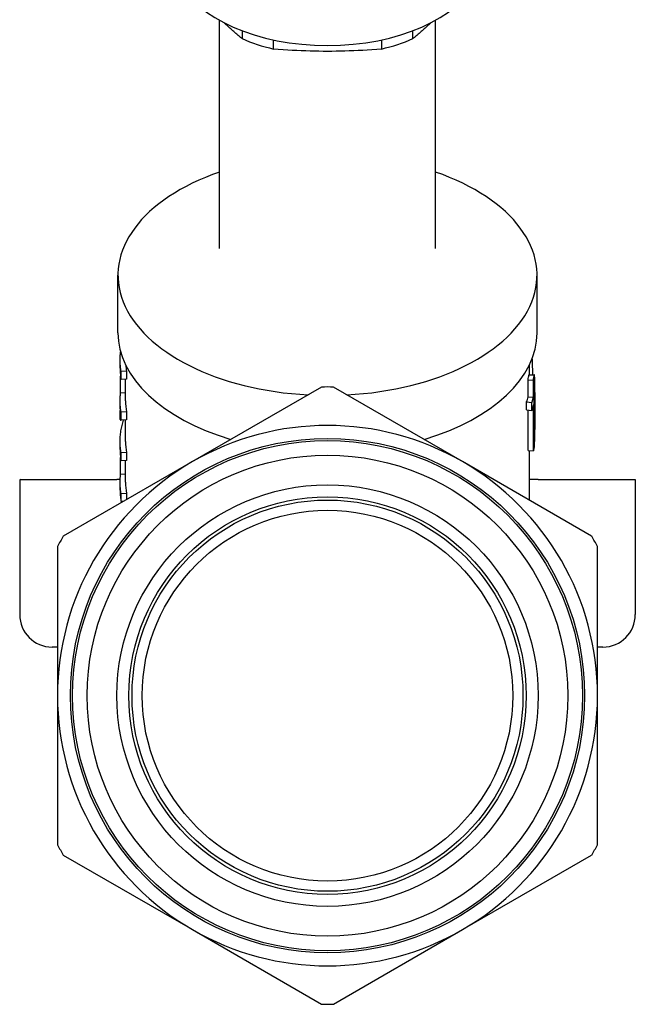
# Model space of a CAD drawing. Header units: millimetres. Extents: x 43 to 3729, y 37 to 451.
# Tile 8 of 12: x 443 to 500, y 176 to 267. Entities that reach past the tile are written whole.
import ezdxf

# ---------------------------------------------------------------- set-up
doc = ezdxf.new("R2010")
doc.units = ezdxf.units.MM
doc.layers.add('DETAIL', color=2, linetype='Continuous')

msp = doc.modelspace()

# ---------------------------------------------------------------- linework, layer by layer
at = {"layer": 'DETAIL'}
for p, q in [((461.574, 245.611), (461.574, 266.739)), ((481.574, 245.611), (481.574, 266.739)), ((463.682, 265.762), (463.682, 265.034)), ((479.466, 265.034), (479.466, 265.762)), ((466.574, 264.076), (466.574, 264.916)), ((476.574, 264.916), (476.574, 264.076)), ((452.174, 237.829), (452.174, 243.154)), ((490.974, 237.829), (490.974, 243.154)), ((452.374, 234.555), (452.374, 235.292)), ((452.96, 234.264), (452.462, 234.237)), ((452.462, 233.499), (452.462, 234.237)), ((452.96, 234.264), (452.96, 233.527)), ((490.274, 233.921), (490.274, 234.867)), ((452.417, 232.263), (452.417, 233.817)), ((452.96, 233.527), (452.462, 233.499)), ((452.874, 231.524), (452.874, 233.522)), ((490.138, 233.475), (490.634, 233.44)), ((490.138, 231.906), (490.138, 233.475)), ((490.216, 233.924), (490.715, 233.901)), ((490.274, 233.943), (490.728, 233.962)), ((490.634, 231.872), (490.634, 233.44)), ((490.715, 233.901), (490.715, 232.333)), ((471.032, 232.799), (459.074, 225.895)), ((484.074, 225.895), (472.115, 232.799)), ((490.774, 232.458), (490.774, 233.198)), ((452.374, 230.787), (452.374, 231.524)), ((452.874, 232.245), (452.417, 232.263)), ((490.014, 231.415), (490.507, 231.367)), ((490.014, 230.676), (490.014, 231.415)), ((490.138, 231.906), (490.634, 231.872)), ((490.715, 228.647), (490.715, 231.594)), ((490.774, 230.568), (490.774, 231.684)), ((452.374, 229.781), (452.374, 230.632)), ((490.014, 230.676), (490.507, 230.628)), ((490.138, 226.922), (490.138, 230.664)), ((490.507, 230.628), (490.507, 231.367)), ((490.634, 226.887), (490.634, 231.133)), ((452.96, 230.496), (452.462, 230.469)), ((452.462, 229.731), (452.462, 230.469)), ((452.96, 229.759), (452.462, 229.731)), ((452.874, 227.756), (452.874, 229.754)), ((452.96, 230.496), (452.96, 229.759)), ((452.374, 227.019), (452.374, 227.756)), ((490.138, 226.922), (490.634, 226.887)), ((490.274, 222.315), (490.274, 226.912)), ((452.417, 224.726), (452.417, 226.281)), ((452.96, 226.728), (452.462, 226.7)), ((452.462, 225.963), (452.462, 226.7)), ((452.96, 225.991), (452.462, 225.963)), ((452.874, 223.988), (452.874, 225.986)), ((452.96, 226.728), (452.96, 225.991)), ((459.074, 225.895), (447.115, 218.991)), ((496.032, 218.991), (484.074, 225.895)), ((443.074, 224.144), (443.074, 211.744)), ((443.174, 224.244), (452.074, 224.244)), ((452.379, 224.244), (452.074, 224.244)), ((452.874, 224.709), (452.417, 224.726)), ((491.074, 224.244), (490.274, 224.244)), ((491.074, 224.244), (500.074, 224.244)), ((500.074, 224.244), (500.074, 211.744)), ((452.374, 223.251), (452.374, 223.988)), ((452.96, 222.96), (452.462, 222.932)), ((452.462, 222.195), (452.462, 222.932)), ((452.96, 222.96), (452.96, 222.365)), ((452.688, 222.208), (452.462, 222.195)), ((446.574, 218.053), (446.574, 204.244)), ((496.574, 204.244), (496.574, 218.053)), ((446.574, 208.744), (446.074, 208.744)), ((497.074, 208.744), (496.574, 208.744)), ((446.574, 204.244), (446.574, 190.436)), ((496.574, 190.436), (496.574, 204.244)), ((447.115, 189.498), (459.074, 182.593)), ((484.074, 182.593), (496.032, 189.498)), ((459.074, 182.593), (471.032, 175.689)), ((472.115, 175.689), (484.074, 182.593))]:
    msp.add_line(p, q, dxfattribs=at)
at = {"layer": 'DETAIL', "flags": 128}
for points in [[(463.682, 265.034), (463.607, 265.095), (463.534, 265.157), (463.46, 265.218), (463.387, 265.279), (463.315, 265.34), (463.243, 265.401), (463.171, 265.462), (463.1, 265.524), (463.029, 265.585), (462.959, 265.646), (462.888, 265.707), (462.819, 265.768), (462.749, 265.829), (462.68, 265.891), (462.611, 265.952), (462.542, 266.013), (462.474, 266.075), (462.405, 266.137), (462.337, 266.198), (462.27, 266.26), (462.202, 266.322), (462.135, 266.384), (462.067, 266.447), (462, 266.509)], [(481.147, 266.509), (481.08, 266.447), (481.013, 266.384), (480.946, 266.322), (480.878, 266.26), (480.811, 266.198), (480.743, 266.137), (480.674, 266.075), (480.606, 266.013), (480.537, 265.952), (480.468, 265.891), (480.399, 265.829), (480.329, 265.768), (480.26, 265.707), (480.189, 265.646), (480.119, 265.585), (480.048, 265.524), (479.977, 265.462), (479.905, 265.401), (479.833, 265.34), (479.761, 265.279), (479.688, 265.218), (479.614, 265.157), (479.541, 265.095), (479.466, 265.034)], [(476.574, 264.076), (476.127, 264.04), (475.688, 264.007), (475.257, 263.978), (474.832, 263.952), (474.413, 263.929), (473.998, 263.91), (473.588, 263.893), (473.181, 263.88), (472.777, 263.87), (472.375, 263.862), (471.974, 263.858), (471.574, 263.857), (471.174, 263.858), (470.773, 263.862), (470.371, 263.87), (469.967, 263.88), (469.56, 263.893), (469.15, 263.91), (468.735, 263.929), (468.316, 263.952), (467.891, 263.978), (467.46, 264.007), (467.021, 264.04), (466.574, 264.076)], [(452.462, 234.237), (452.45, 234.312), (452.439, 234.388), (452.428, 234.464), (452.419, 234.54), (452.41, 234.616), (452.403, 234.692), (452.396, 234.768), (452.39, 234.844), (452.385, 234.92), (452.381, 234.996), (452.378, 235.072), (452.376, 235.148), (452.375, 235.224), (452.375, 235.3), (452.375, 235.376), (452.377, 235.452), (452.379, 235.528), (452.382, 235.604), (452.387, 235.68), (452.392, 235.756), (452.398, 235.832), (452.405, 235.908), (452.413, 235.984), (452.422, 236.06)], [(490.59, 233.956), (490.588, 234.019), (490.585, 234.083), (490.583, 234.146), (490.581, 234.209), (490.579, 234.273), (490.577, 234.336), (490.574, 234.4), (490.572, 234.463), (490.57, 234.526), (490.568, 234.59), (490.566, 234.653), (490.563, 234.716), (490.561, 234.78), (490.559, 234.843), (490.556, 234.906), (490.554, 234.97), (490.552, 235.033), (490.549, 235.096), (490.547, 235.16), (490.545, 235.223), (490.542, 235.286), (490.54, 235.35), (490.538, 235.413), (490.535, 235.476)], [(452.374, 234.555), (452.374, 234.511), (452.375, 234.467), (452.375, 234.423), (452.376, 234.379), (452.378, 234.335), (452.38, 234.291), (452.382, 234.247), (452.384, 234.203), (452.386, 234.159), (452.389, 234.115), (452.393, 234.071), (452.396, 234.027), (452.4, 233.983), (452.404, 233.939), (452.409, 233.895), (452.413, 233.851), (452.418, 233.807), (452.424, 233.763), (452.429, 233.719), (452.435, 233.675), (452.442, 233.631), (452.448, 233.587), (452.455, 233.543), (452.462, 233.499)], [(490.634, 233.44), (490.638, 233.459), (490.642, 233.479), (490.646, 233.498), (490.65, 233.517), (490.654, 233.536), (490.658, 233.555), (490.661, 233.575), (490.665, 233.594), (490.668, 233.613), (490.672, 233.632), (490.675, 233.651), (490.679, 233.67), (490.682, 233.69), (490.685, 233.709), (490.688, 233.728), (490.692, 233.747), (490.695, 233.767), (490.698, 233.786), (490.701, 233.805), (490.704, 233.824), (490.706, 233.843), (490.709, 233.863), (490.712, 233.882), (490.715, 233.901)], [(490.715, 232.333), (490.724, 232.401), (490.732, 232.468), (490.739, 232.536), (490.746, 232.604), (490.752, 232.672), (490.757, 232.74), (490.762, 232.807), (490.766, 232.875), (490.769, 232.943), (490.771, 233.011), (490.773, 233.079), (490.774, 233.147), (490.774, 233.215), (490.773, 233.283), (490.772, 233.351), (490.77, 233.419), (490.767, 233.487), (490.764, 233.555), (490.76, 233.622), (490.755, 233.69), (490.749, 233.758), (490.743, 233.826), (490.736, 233.894), (490.728, 233.962)], [(452.462, 230.469), (452.45, 230.543), (452.439, 230.618), (452.429, 230.692), (452.419, 230.767), (452.411, 230.842), (452.403, 230.916), (452.397, 230.991), (452.391, 231.066), (452.386, 231.141), (452.382, 231.215), (452.378, 231.29), (452.376, 231.365), (452.375, 231.44), (452.374, 231.515), (452.374, 231.59), (452.376, 231.664), (452.378, 231.739), (452.381, 231.814), (452.385, 231.889), (452.389, 231.964), (452.395, 232.038), (452.401, 232.113), (452.409, 232.188), (452.417, 232.263)], [(490.507, 231.367), (490.513, 231.388), (490.519, 231.409), (490.525, 231.43), (490.531, 231.451), (490.537, 231.472), (490.543, 231.493), (490.548, 231.514), (490.554, 231.535), (490.559, 231.556), (490.565, 231.577), (490.57, 231.598), (490.576, 231.619), (490.581, 231.64), (490.586, 231.661), (490.591, 231.682), (490.596, 231.703), (490.601, 231.724), (490.606, 231.745), (490.611, 231.767), (490.616, 231.788), (490.621, 231.809), (490.625, 231.83), (490.63, 231.851), (490.634, 231.872)], [(490.772, 232.287), (490.773, 232.135), (490.773, 231.983), (490.774, 231.832), (490.774, 231.68), (490.774, 231.528), (490.773, 231.377), (490.773, 231.225), (490.772, 231.073), (490.77, 230.921), (490.769, 230.77), (490.767, 230.618), (490.764, 230.466), (490.762, 230.315), (490.759, 230.163), (490.756, 230.011), (490.753, 229.86), (490.749, 229.708), (490.745, 229.556), (490.741, 229.405), (490.736, 229.253), (490.731, 229.101), (490.726, 228.95), (490.72, 228.798), (490.715, 228.647)], [(452.374, 230.787), (452.374, 230.78), (452.374, 230.773), (452.374, 230.766), (452.374, 230.759), (452.374, 230.753), (452.374, 230.746), (452.374, 230.739), (452.374, 230.732), (452.374, 230.725), (452.374, 230.718), (452.374, 230.711), (452.375, 230.704), (452.375, 230.697), (452.375, 230.69), (452.375, 230.683), (452.375, 230.677), (452.375, 230.67), (452.375, 230.663), (452.375, 230.656), (452.375, 230.649), (452.376, 230.642), (452.376, 230.635), (452.376, 230.628), (452.376, 230.621)], [(452.376, 230.621), (452.376, 230.622), (452.376, 230.623), (452.375, 230.624), (452.375, 230.624), (452.375, 230.625), (452.375, 230.626), (452.374, 230.627), (452.374, 230.628), (452.374, 230.629), (452.374, 230.629), (452.374, 230.63), (452.374, 230.631), (452.374, 230.632), (452.374, 230.633), (452.374, 230.633), (452.374, 230.634), (452.374, 230.635), (452.374, 230.636), (452.374, 230.637), (452.375, 230.637), (452.375, 230.638), (452.375, 230.639), (452.375, 230.64), (452.376, 230.641)], [(490.634, 231.133), (490.63, 231.112), (490.625, 231.09), (490.621, 231.069), (490.616, 231.048), (490.611, 231.027), (490.606, 231.006), (490.601, 230.985), (490.596, 230.964), (490.591, 230.943), (490.586, 230.922), (490.581, 230.901), (490.576, 230.88), (490.57, 230.859), (490.565, 230.838), (490.559, 230.817), (490.554, 230.796), (490.548, 230.775), (490.543, 230.754), (490.537, 230.733), (490.531, 230.712), (490.525, 230.691), (490.519, 230.67), (490.513, 230.649), (490.507, 230.628)], [(490.774, 230.568), (490.774, 230.43), (490.773, 230.292), (490.773, 230.154), (490.772, 230.016), (490.771, 229.879), (490.769, 229.741), (490.768, 229.603), (490.766, 229.465), (490.764, 229.328), (490.762, 229.19), (490.759, 229.052), (490.756, 228.914), (490.753, 228.777), (490.75, 228.639), (490.746, 228.501), (490.742, 228.363), (490.738, 228.226), (490.734, 228.088), (490.729, 227.95), (490.724, 227.813), (490.719, 227.675), (490.714, 227.537), (490.708, 227.4), (490.702, 227.262)], [(452.374, 229.781), (452.374, 229.779), (452.375, 229.776), (452.375, 229.774), (452.376, 229.772), (452.378, 229.77), (452.379, 229.768), (452.381, 229.766), (452.384, 229.764), (452.386, 229.762), (452.389, 229.76), (452.393, 229.757), (452.396, 229.755), (452.4, 229.753), (452.404, 229.751), (452.409, 229.749), (452.413, 229.747), (452.418, 229.745), (452.424, 229.743), (452.429, 229.741), (452.435, 229.739), (452.442, 229.737), (452.448, 229.735), (452.455, 229.733), (452.462, 229.731)], [(452.462, 226.7), (452.442, 226.827), (452.425, 226.954), (452.41, 227.081), (452.398, 227.208), (452.388, 227.336), (452.381, 227.463), (452.376, 227.59), (452.374, 227.718), (452.375, 227.845), (452.378, 227.972), (452.384, 228.099), (452.392, 228.227), (452.403, 228.354), (452.416, 228.481), (452.432, 228.608), (452.45, 228.735), (452.471, 228.862), (452.495, 228.988), (452.521, 229.115), (452.549, 229.241), (452.581, 229.367), (452.614, 229.493), (452.651, 229.619), (452.689, 229.744)], [(452.374, 227.019), (452.374, 226.975), (452.375, 226.931), (452.375, 226.887), (452.376, 226.843), (452.378, 226.799), (452.38, 226.755), (452.382, 226.711), (452.384, 226.667), (452.386, 226.623), (452.389, 226.579), (452.393, 226.535), (452.396, 226.491), (452.4, 226.447), (452.404, 226.403), (452.409, 226.359), (452.413, 226.315), (452.418, 226.271), (452.424, 226.227), (452.429, 226.183), (452.435, 226.139), (452.442, 226.095), (452.448, 226.051), (452.455, 226.007), (452.462, 225.963)], [(490.702, 227.262), (490.7, 227.246), (490.697, 227.231), (490.695, 227.215), (490.692, 227.199), (490.69, 227.184), (490.687, 227.168), (490.685, 227.153), (490.682, 227.137), (490.679, 227.121), (490.677, 227.106), (490.674, 227.09), (490.671, 227.074), (490.668, 227.059), (490.665, 227.043), (490.662, 227.028), (490.659, 227.012), (490.656, 226.996), (490.653, 226.981), (490.65, 226.965), (490.647, 226.949), (490.644, 226.934), (490.641, 226.918), (490.638, 226.903), (490.634, 226.887)], [(452.462, 222.932), (452.45, 223.007), (452.439, 223.081), (452.429, 223.156), (452.419, 223.231), (452.411, 223.305), (452.403, 223.38), (452.397, 223.455), (452.391, 223.53), (452.386, 223.604), (452.382, 223.679), (452.378, 223.754), (452.376, 223.829), (452.375, 223.904), (452.374, 223.979), (452.374, 224.053), (452.376, 224.128), (452.378, 224.203), (452.381, 224.278), (452.385, 224.353), (452.389, 224.427), (452.395, 224.502), (452.401, 224.577), (452.409, 224.652), (452.417, 224.726)], [(452.375, 223.251), (452.375, 223.207), (452.375, 223.163), (452.376, 223.119), (452.377, 223.075), (452.378, 223.031), (452.38, 222.987), (452.382, 222.943), (452.384, 222.898), (452.387, 222.854), (452.39, 222.81), (452.393, 222.766), (452.396, 222.722), (452.4, 222.678), (452.404, 222.634), (452.409, 222.59), (452.413, 222.546), (452.418, 222.502), (452.424, 222.459), (452.429, 222.415), (452.435, 222.371), (452.442, 222.327), (452.448, 222.283), (452.455, 222.239), (452.462, 222.195)]]:
    msp.add_lwpolyline(points, dxfattribs=at)
at = {"layer": 'DETAIL'}
for radius in [23.8, 23.6, 22.25, 19.5, 18.4, 18.1, 17.155]:
    msp.add_circle((471.574, 204.244), radius, dxfattribs=at)
for centre, radius, start, end in [((471.574, 204.244), 28.56, 88.91356, 91.08644), ((471.574, 204.244), 25, 60, 120), ((471.574, 204.244), 25, 120, 180), ((471.574, 204.244), 25, 0, 60), ((443.174, 224.144), 0.1, 90, 180), ((471.574, 204.244), 28.56, 148.91356, 151.08644), ((471.574, 204.244), 28.56, 28.91356, 31.08644), ((446.074, 211.744), 3, 180, 270), ((497.074, 211.744), 3, 270, 0), ((471.574, 204.244), 25, 180, 240), ((471.574, 204.244), 25, 300, 0), ((471.574, 204.244), 28.56, 208.91356, 211.08644), ((471.574, 204.244), 28.56, 328.91356, 331.08644), ((471.574, 204.244), 25, 240, 300), ((471.574, 204.244), 28.56, 268.91356, 271.08644)]:
    msp.add_arc(centre, radius, start, end, dxfattribs=at)
for centre, major_axis, start_param, end_param in [((471.574, 272.597), (14.294, 0), 3.39929, 6.025488), ((471.574, 270.959), (13, 0), 4.059983, 4.317598), ((471.574, 270.959), (13, 0), 5.10718, 5.364795), ((471.574, 243.154), (-19.4, 0), 5.253938, 7.761233), ((471.574, 243.154), (19.4, 0), 4.805137, 7.312433), ((471.574, 237.829), (-19.4, 0), 0, 1.092123), ((471.574, 237.829), (19.4, 0), 5.191063, 6.283185), ((471.574, 235.292), (-18.7, 0), 0.042976, 0.09601), ((471.574, 234.766), (18.7, 0), 6.162504, 6.204567), ((471.574, 232.458), (19.2, 0), 6.204567, 6.283185), ((471.574, 231.524), (-18.7, 0), 0, 0.09601), ((471.574, 233.198), (18.7, 0), 6.116201, 6.162504), ((471.574, 227.756), (-18.7, 0), 0, 0.09601), ((471.574, 223.988), (-18.7, 0), 0, 0.09601)]:
    msp.add_ellipse(centre, major_axis=major_axis, ratio=0.573576, start_param=start_param, end_param=end_param, dxfattribs=at)

doc.saveas('drawing.dxf')
